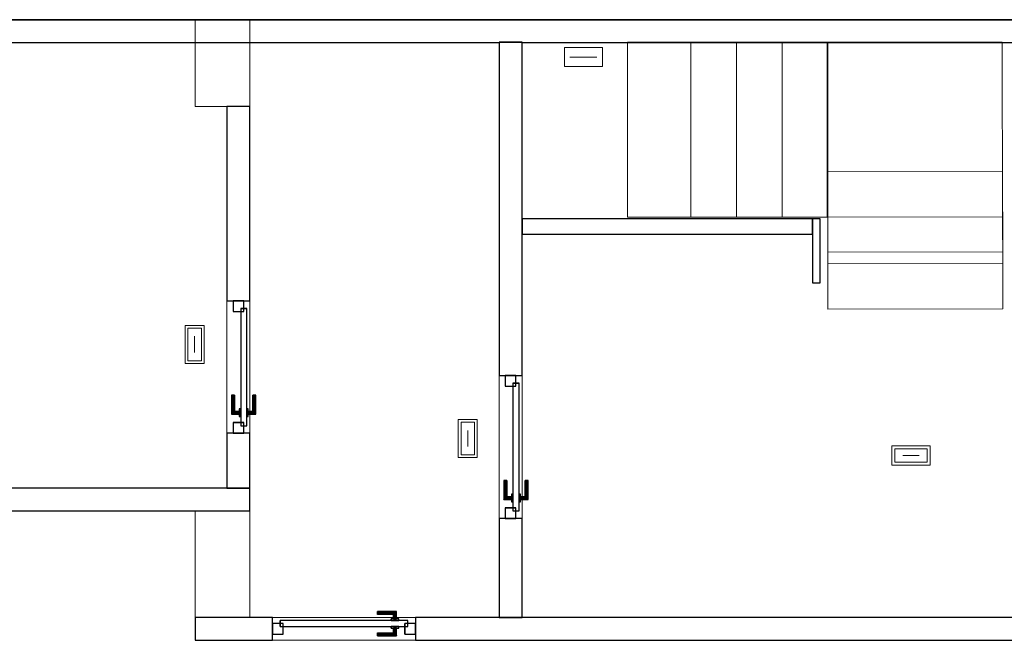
# Model space of a CAD drawing. Header units: metres. Extents: x 391.1 to 427.5, y 12.7 to 28.4.
# Tile 3 of 5: x 409.3 to 415.8, y 24.2 to 28.2. Entities that reach past the tile are written whole.
import ezdxf

# ---------------------------------------------------------------- set-up
doc = ezdxf.new("R2010")
doc.units = ezdxf.units.M
doc.layers.add('01_CARPINTERIA', color=5, linetype='Continuous', lineweight=25, true_color=0x0000ff)
doc.layers.add('01_SUELOS', color=7, linetype='Continuous', lineweight=25, true_color=0x007f00)
for name, color, linetype, lineweight in [('A-COLS-____-MCUT', 7, 'Continuous', 18), ('A-COLS-____-OTLN', 7, 'Continuous', 18), ('A-DETL-GENF-OTLN', 7, 'Continuous', 18), ('A-GENM-____-OTLN', 7, 'Continuous', 18), ('A-WALL-____-MCUT', 7, 'Continuous', 25), ('A-WALL-____-OTLN', 7, 'Continuous', 25), ('S-STRS-____-MCUT', 7, 'Continuous', 18), ('S-STRS-____-OTLN', 7, 'Continuous', 18)]:
    doc.layers.add(name, color=color, linetype=linetype, lineweight=lineweight)

# ---------------------------------------------------------------- blocks, each defined once
blk = doc.blocks.new('Family - LONDR55-XX_ZZ-ARQ-CAA-M3D-Londres55-151020-00_ENLLUMENAT_PS2')
at = {"layer": '01_CARPINTERIA', "color": 161, "true_color": 0xaaaaff}
for p, q in [((0.62, 0.1487), (0.62, 0.15)), ((0.62, 0.15), (0.62, 0.1487)), ((0.745, 0.15), (0.62, 0.15)), ((0.62, 0.145), (0.62, 0.1487)), ((0.62, 0.1487), (0.62, 0.145)), ((0.7437, 0.1487), (0.62, 0.1487)), ((0.7437, 0.1487), (0.62, 0.1487)), ((0.62, 0.14), (0.62, 0.145)), ((0.62, 0.145), (0.62, 0.14)), ((0.74, 0.145), (0.62, 0.145)), ((0.74, 0.145), (0.62, 0.145)), ((0.62, 0.135), (0.62, 0.14)), ((0.62, 0.14), (0.62, 0.135)), ((0.62, 0.14), (0.735, 0.14)), ((0.735, 0.14), (0.62, 0.14)), ((0.62, 0.135), (0.62, 0.1313)), ((0.62, 0.1313), (0.62, 0.135)), ((0.73, 0.135), (0.62, 0.135)), ((0.73, 0.135), (0.62, 0.135)), ((0.62, 0.1313), (0.62, 0.13)), ((0.62, 0.13), (0.62, 0.1313)), ((0.7263, 0.1313), (0.62, 0.1313)), ((0.7263, 0.1313), (0.62, 0.1313)), ((0.725, 0.13), (0.62, 0.13)), ((0.725, 0.13), (0.7263, 0.1313)), ((0.7263, 0.1313), (0.725, 0.13)), ((0.725, 0.1), (0.725, 0.13)), ((0.7263, 0.1313), (0.73, 0.135)), ((0.73, 0.135), (0.7263, 0.1313)), ((0.7263, 0.1), (0.7263, 0.1313)), ((0.7263, 0.1), (0.7263, 0.1313)), ((0.73, 0.135), (0.735, 0.14)), ((0.735, 0.14), (0.73, 0.135)), ((0.73, 0.1), (0.73, 0.135)), ((0.73, 0.1), (0.73, 0.135)), ((0.74, 0.145), (0.735, 0.14)), ((0.735, 0.14), (0.74, 0.145)), ((0.735, 0.14), (0.735, 0.1)), ((0.735, 0.1), (0.735, 0.14)), ((0.7437, 0.1487), (0.74, 0.145)), ((0.74, 0.145), (0.7437, 0.1487)), ((0.74, 0.1), (0.74, 0.145)), ((0.74, 0.1), (0.74, 0.145)), ((0.745, 0.15), (0.7437, 0.1487)), ((0.7437, 0.1487), (0.745, 0.15)), ((0.7437, 0.1), (0.7437, 0.1487)), ((0.7437, 0.1), (0.7437, 0.1487)), ((0.745, 0.1), (0.745, 0.15)), ((0.07, 0.07), (0, 0.07)), ((0, 0.07), (0, 0)), ((0.07, 0.07), (0, 0.07)), ((0, 0), (0, 0.07)), ((0.82, 0.09), (0.05, 0.09)), ((0.05, 0.09), (0.05, 0.05)), ((0.82, 0.09), (0.05, 0.09)), ((0.05, 0.05), (0.05, 0.09)), ((0.07, 0), (0.07, 0.07)), ((0.07, 0), (0.07, 0.07)), ((0.76, 0.1), (0.71, 0.1)), ((0.71, 0.1), (0.71, 0.09)), ((0.71, 0.09), (0.71, 0.1)), ((0.76, 0.1), (0.71, 0.1)), ((0.71, 0.09), (0.76, 0.09)), ((0.71, 0.09), (0.76, 0.09)), ((0.7263, 0.1), (0.725, 0.1)), ((0.725, 0.1), (0.7263, 0.1)), ((0.73, 0.1), (0.7263, 0.1)), ((0.7263, 0.1), (0.73, 0.1)), ((0.735, 0.1), (0.73, 0.1)), ((0.73, 0.1), (0.735, 0.1)), ((0.74, 0.1), (0.735, 0.1)), ((0.735, 0.1), (0.74, 0.1)), ((0.74, 0.1), (0.7437, 0.1)), ((0.7437, 0.1), (0.74, 0.1)), ((0.7437, 0.1), (0.745, 0.1)), ((0.745, 0.1), (0.7437, 0.1)), ((0.76, 0.09), (0.76, 0.1)), ((0.76, 0.09), (0.76, 0.1)), ((0.87, 0.07), (0.8, 0.07)), ((0.8, 0.07), (0.8, 0)), ((0.87, 0.07), (0.8, 0.07)), ((0.8, 0), (0.8, 0.07)), ((0.82, 0.05), (0.82, 0.09)), ((0.82, 0.05), (0.82, 0.09)), ((0.87, 0), (0.87, 0.07)), ((0.87, 0), (0.87, 0.07)), ((0, 0), (0.07, 0)), ((0, 0), (0.07, 0)), ((0.05, 0.05), (0.82, 0.05)), ((0.05, 0.05), (0.82, 0.05)), ((0.62, 0.0087), (0.62, 0.01)), ((0.62, 0.01), (0.62, 0.0087)), ((0.62, 0.01), (0.725, 0.01)), ((0.62, 0.005), (0.62, 0.0087)), ((0.62, 0.0087), (0.62, 0.005)), ((0.62, 0.0087), (0.7263, 0.0087)), ((0.62, 0.0087), (0.7263, 0.0087)), ((0.62, 0), (0.62, 0.005)), ((0.62, 0.005), (0.62, 0)), ((0.62, 0.005), (0.73, 0.005)), ((0.62, 0.005), (0.73, 0.005)), ((0.62, -0.005), (0.62, 0)), ((0.735, 0), (0.62, 0)), ((0.62, 0), (0.735, 0)), ((0.76, 0.05), (0.71, 0.05)), ((0.71, 0.05), (0.71, 0.04)), ((0.76, 0.05), (0.71, 0.05)), ((0.71, 0.04), (0.71, 0.05)), ((0.71, 0.04), (0.76, 0.04)), ((0.71, 0.04), (0.76, 0.04)), ((0.7263, 0.04), (0.725, 0.04)), ((0.725, 0.04), (0.7263, 0.04)), ((0.725, 0.01), (0.725, 0.04)), ((0.7263, 0.0087), (0.725, 0.01)), ((0.725, 0.01), (0.7263, 0.0087)), ((0.73, 0.04), (0.7263, 0.04)), ((0.7263, 0.04), (0.73, 0.04)), ((0.7263, 0.0087), (0.7263, 0.04)), ((0.7263, 0.0087), (0.7263, 0.04)), ((0.73, 0.005), (0.7263, 0.0087)), ((0.7263, 0.0087), (0.73, 0.005)), ((0.73, 0.04), (0.735, 0.04)), ((0.735, 0.04), (0.73, 0.04)), ((0.73, 0.005), (0.73, 0.04)), ((0.73, 0.005), (0.73, 0.04)), ((0.735, 0), (0.73, 0.005)), ((0.73, 0.005), (0.735, 0)), ((0.735, 0.04), (0.74, 0.04)), ((0.74, 0.04), (0.735, 0.04)), ((0.735, 0.04), (0.735, 0)), ((0.735, 0), (0.735, 0.04)), ((0.74, -0.005), (0.735, 0)), ((0.74, 0.04), (0.7437, 0.04)), ((0.7437, 0.04), (0.74, 0.04)), ((0.74, -0.005), (0.74, 0.04)), ((0.74, -0.005), (0.74, 0.04)), ((0.7437, 0.04), (0.745, 0.04)), ((0.745, 0.04), (0.7437, 0.04)), ((0.7437, -0.0087), (0.7437, 0.04)), ((0.7437, -0.0087), (0.7437, 0.04)), ((0.745, -0.01), (0.745, 0.04)), ((0.76, 0.04), (0.76, 0.05)), ((0.76, 0.04), (0.76, 0.05)), ((0.8, 0), (0.87, 0)), ((0.8, 0), (0.87, 0)), ((0.62, 0), (0.62, -0.005)), ((0.62, -0.005), (0.62, -0.0087)), ((0.62, -0.0087), (0.62, -0.005)), ((0.62, -0.005), (0.74, -0.005)), ((0.62, -0.005), (0.74, -0.005)), ((0.62, -0.0087), (0.62, -0.01)), ((0.62, -0.01), (0.62, -0.0087)), ((0.62, -0.0087), (0.7437, -0.0087)), ((0.62, -0.0087), (0.7437, -0.0087)), ((0.62, -0.01), (0.745, -0.01)), ((0.735, 0), (0.74, -0.005)), ((0.74, -0.005), (0.7437, -0.0087)), ((0.7437, -0.0087), (0.74, -0.005)), ((0.7437, -0.0087), (0.745, -0.01)), ((0.745, -0.01), (0.7437, -0.0087))]:
    blk.add_line(p, q, dxfattribs=at)
blk = doc.blocks.new('Family - Porta PS-2-151021-00_ENLLUMENAT_PS2')
blk.add_blockref('Family - LONDR55-XX_ZZ-ARQ-CAA-M3D-Londres55-151020-00_ENLLUMENAT_PS2', (0, 0))
blk = doc.blocks.new('Family - Evans PS-2-151030-00_ENLLUMENAT_PS2')
at = {"layer": 'A-WALL-____-OTLN', "color": 253, "lineweight": 18, "true_color": 0xaaaaaa}
blk.add_line((0, 0), (0.94, 0), dxfattribs=at)
blk = doc.blocks.new('Family - Vano puerta-151032-00_ENLLUMENAT_PS2')
at = {"layer": 'A-GENM-____-OTLN', "color": 253, "true_color": 0xaaaaaa}
for p, q in [((412.6164, 25.8907), (412.4664, 25.8907)), ((412.4664, 25.8907), (412.4664, 24.9507)), ((412.4664, 24.9507), (412.4664, 25.8907)), ((412.4664, 25.8907), (412.6164, 25.8907)), ((412.6164, 24.9507), (412.6164, 25.8907)), ((412.6164, 25.8907), (412.6164, 24.9507)), ((412.4664, 24.9507), (412.6164, 24.9507)), ((412.4664, 24.9507), (412.6164, 24.9507))]:
    blk.add_line(p, q, dxfattribs=at)
blk = doc.blocks.new('Family - LONDR55-XX_ZZ-ARQ-CAA-M3D-Londres55-151034-00_ENLLUMENAT_PS2')
at = {"layer": '01_SUELOS', "color": 9, "true_color": 0xaad4aa}
for p, q in [((36.3274, 15.3876), (5.5167, 15.3876)), ((5.5167, 15.3876), (36.3274, 15.3876))]:
    blk.add_line(p, q, dxfattribs=at)
blk = doc.blocks.new('Family - Evans PS-2-151036-00_ENLLUMENAT_PS2')
at = {"layer": 'A-WALL-____-MCUT', "color": 253, "true_color": 0xaaaaaa}
for p, q in [((10.05, 0.15), (0, 0.15)), ((0, 0.15), (0, 0)), ((10.05, 0), (10.05, 0.15)), ((0, 0), (10.05, 0))]:
    blk.add_line(p, q, dxfattribs=at)
at = {"layer": 'A-WALL-____-OTLN', "color": 253, "true_color": 0xaaaaaa}
for p, q in [((10.05, 0.15), (0, 0.15)), ((0, 0.15), (0, 0)), ((10.05, 0), (10.05, 0.15)), ((0, 0), (10.05, 0))]:
    blk.add_line(p, q, dxfattribs=at)
at = {"layer": 'A-WALL-____-OTLN', "color": 253, "lineweight": 18, "true_color": 0xaaaaaa}
blk.add_line((0, 0), (10.05, 0), dxfattribs=at)
blk = doc.blocks.new('Family - Evans PS-2-151041-00_ENLLUMENAT_PS2')
at = {"layer": 'A-WALL-____-MCUT', "color": 253, "true_color": 0xaaaaaa}
for p, q in [((0.6509, 0.15), (0, 0.15)), ((0, 0.15), (0, 0)), ((0.6509, 0), (0.6509, 0.15)), ((0, 0), (0.6509, 0))]:
    blk.add_line(p, q, dxfattribs=at)
at = {"layer": 'A-WALL-____-OTLN', "color": 253, "true_color": 0xaaaaaa}
for p, q in [((0.6509, 0.15), (0, 0.15)), ((0, 0.15), (0, 0)), ((0.6509, 0), (0.6509, 0.15)), ((0, 0), (0.6509, 0))]:
    blk.add_line(p, q, dxfattribs=at)
at = {"layer": 'A-WALL-____-OTLN', "color": 253, "lineweight": 18, "true_color": 0xaaaaaa}
blk.add_line((0, 0), (0.6509, 0), dxfattribs=at)
blk = doc.blocks.new('Family - Evans PS-2-151053-00_ENLLUMENAT_PS2')
at = {"layer": 'A-WALL-____-MCUT', "color": 253, "true_color": 0xaaaaaa}
for p, q in [((1.2776, 0.15), (0, 0.15)), ((0, 0.15), (0, 0)), ((1.2776, 0), (1.2776, 0.15)), ((0, 0), (1.2776, 0))]:
    blk.add_line(p, q, dxfattribs=at)
at = {"layer": 'A-WALL-____-OTLN', "color": 253, "true_color": 0xaaaaaa}
for p, q in [((1.2776, 0.15), (0, 0.15)), ((0, 0.15), (0, 0)), ((1.2776, 0), (1.2776, 0.15)), ((0, 0), (1.2776, 0))]:
    blk.add_line(p, q, dxfattribs=at)
at = {"layer": 'A-WALL-____-OTLN', "color": 253, "lineweight": 18, "true_color": 0xaaaaaa}
blk.add_line((0, 0), (1.2776, 0), dxfattribs=at)
blk = doc.blocks.new('Family - Evans PS-2-151068-00_ENLLUMENAT_PS2')
at = {"layer": 'A-WALL-____-MCUT', "color": 253, "true_color": 0xaaaaaa}
for p, q in [((2.1894, 0.15), (0, 0.15)), ((0, 0.15), (0, 0)), ((2.1894, 0), (2.1894, 0.15)), ((0, 0), (2.1894, 0))]:
    blk.add_line(p, q, dxfattribs=at)
at = {"layer": 'A-WALL-____-OTLN', "color": 253, "true_color": 0xaaaaaa}
for p, q in [((2.1894, 0.15), (0, 0.15)), ((0, 0.15), (0, 0)), ((2.1894, 0), (2.1894, 0.15)), ((0, 0), (2.1894, 0))]:
    blk.add_line(p, q, dxfattribs=at)
at = {"layer": 'A-WALL-____-OTLN', "color": 253, "lineweight": 18, "true_color": 0xaaaaaa}
blk.add_line((0, 0), (2.1894, 0), dxfattribs=at)
blk = doc.blocks.new('Family - Evans PS-2-151070-00_ENLLUMENAT_PS2')
at = {"layer": 'A-WALL-____-OTLN', "color": 253, "lineweight": 18, "true_color": 0xaaaaaa}
blk.add_line((0, 0), (0.87, 0), dxfattribs=at)
blk = doc.blocks.new('Family - Vano puerta-151072-00_ENLLUMENAT_PS2')
at = {"layer": 'A-GENM-____-OTLN', "color": 253, "true_color": 0xaaaaaa}
for p, q in [((410.8264, 26.3807), (410.6764, 26.3807)), ((410.6764, 26.3807), (410.6764, 25.5107)), ((410.6764, 25.5107), (410.6764, 26.3807)), ((410.6764, 26.3807), (410.8264, 26.3807)), ((410.8264, 25.5107), (410.8264, 26.3807)), ((410.8264, 26.3807), (410.8264, 25.5107)), ((410.6764, 25.5107), (410.8264, 25.5107)), ((410.6764, 25.5107), (410.8264, 25.5107))]:
    blk.add_line(p, q, dxfattribs=at)
blk = doc.blocks.new('Family - Evans PS-2-151091-00_ENLLUMENAT_PS2')
at = {"layer": 'A-WALL-____-MCUT', "color": 253, "true_color": 0xaaaaaa}
for p, q in [((0, 0.15), (0, 0)), ((8.79, 0.15), (0, 0.15)), ((8.79, 0), (8.79, 0.15)), ((0, 0), (8.09, 0)), ((8.09, 0), (8.09, 0.0009)), ((8.09, 0.0009), (8.24, 0.0009)), ((8.24, 0.0009), (8.24, 0)), ((8.24, 0), (8.79, 0))]:
    blk.add_line(p, q, dxfattribs=at)
at = {"layer": 'A-WALL-____-OTLN', "color": 253, "true_color": 0xaaaaaa}
for p, q in [((0, 0.15), (0, 0)), ((8.79, 0.15), (0, 0.15)), ((8.79, 0), (8.79, 0.15)), ((0, 0), (8.09, 0)), ((8.09, 0.0009), (8.24, 0.0009)), ((8.09, 0), (8.09, 0.0009)), ((8.24, 0.0009), (8.24, 0)), ((8.24, 0), (8.79, 0))]:
    blk.add_line(p, q, dxfattribs=at)
at = {"layer": 'A-WALL-____-OTLN', "color": 253, "lineweight": 18, "true_color": 0xaaaaaa}
blk.add_line((0, 0), (8.79, 0), dxfattribs=at)
blk = doc.blocks.new('Family - Evans PS-2-151111-00_ENLLUMENAT_PS2')
at = {"layer": 'A-WALL-____-OTLN', "color": 253, "lineweight": 18, "true_color": 0xaaaaaa}
blk.add_line((0, 0), (0.94, 0), dxfattribs=at)
blk = doc.blocks.new('Family - Vano puerta-151113-00_ENLLUMENAT_PS2')
at = {"layer": 'A-GENM-____-OTLN', "color": 253, "true_color": 0xaaaaaa}
for p, q in [((411.9164, 24.3007), (410.9764, 24.3007)), ((410.9764, 24.3007), (410.9764, 24.1507)), ((410.9764, 24.3007), (411.9164, 24.3007)), ((410.9764, 24.1507), (410.9764, 24.3007)), ((411.9164, 24.1507), (411.9164, 24.3007)), ((411.9164, 24.1507), (411.9164, 24.3007)), ((410.9764, 24.1507), (411.9164, 24.1507)), ((411.9164, 24.1507), (410.9764, 24.1507))]:
    blk.add_line(p, q, dxfattribs=at)
blk = doc.blocks.new('Family - LONDR55-XX_ZZ-ARQ-CAA-M3D-Londres55-151130-00_ENLLUMENAT_PS2')
at = {"layer": '01_CARPINTERIA', "color": 161, "true_color": 0xaaaaff}
for p, q in [((0.69, 0.1487), (0.69, 0.15)), ((0.69, 0.15), (0.69, 0.1487)), ((0.815, 0.15), (0.69, 0.15)), ((0.69, 0.145), (0.69, 0.1487)), ((0.69, 0.1487), (0.69, 0.145)), ((0.8137, 0.1487), (0.69, 0.1487)), ((0.8137, 0.1487), (0.69, 0.1487)), ((0.69, 0.14), (0.69, 0.145)), ((0.69, 0.145), (0.69, 0.14)), ((0.81, 0.145), (0.69, 0.145)), ((0.81, 0.145), (0.69, 0.145)), ((0.69, 0.135), (0.69, 0.14)), ((0.69, 0.14), (0.69, 0.135)), ((0.69, 0.14), (0.805, 0.14)), ((0.805, 0.14), (0.69, 0.14)), ((0.69, 0.135), (0.69, 0.1313)), ((0.69, 0.1313), (0.69, 0.135)), ((0.8, 0.135), (0.69, 0.135)), ((0.8, 0.135), (0.69, 0.135)), ((0.69, 0.1313), (0.69, 0.13)), ((0.69, 0.13), (0.69, 0.1313)), ((0.7963, 0.1313), (0.69, 0.1313)), ((0.7963, 0.1313), (0.69, 0.1313)), ((0.795, 0.13), (0.69, 0.13)), ((0.795, 0.13), (0.7963, 0.1313)), ((0.7963, 0.1313), (0.795, 0.13)), ((0.795, 0.1), (0.795, 0.13)), ((0.7963, 0.1313), (0.8, 0.135)), ((0.8, 0.135), (0.7963, 0.1313)), ((0.7963, 0.1), (0.7963, 0.1313)), ((0.7963, 0.1), (0.7963, 0.1313)), ((0.8, 0.135), (0.805, 0.14)), ((0.805, 0.14), (0.8, 0.135)), ((0.8, 0.1), (0.8, 0.135)), ((0.8, 0.1), (0.8, 0.135)), ((0.81, 0.145), (0.805, 0.14)), ((0.805, 0.14), (0.81, 0.145)), ((0.805, 0.14), (0.805, 0.1)), ((0.805, 0.1), (0.805, 0.14)), ((0.8137, 0.1487), (0.81, 0.145)), ((0.81, 0.145), (0.8137, 0.1487)), ((0.81, 0.1), (0.81, 0.145)), ((0.81, 0.1), (0.81, 0.145)), ((0.815, 0.15), (0.8137, 0.1487)), ((0.8137, 0.1487), (0.815, 0.15)), ((0.8137, 0.1), (0.8137, 0.1487)), ((0.8137, 0.1), (0.8137, 0.1487)), ((0.815, 0.1), (0.815, 0.15)), ((0.07, 0.07), (0, 0.07)), ((0, 0.07), (0, 0)), ((0.07, 0.07), (0, 0.07)), ((0, 0), (0, 0.07)), ((0.89, 0.09), (0.05, 0.09)), ((0.05, 0.09), (0.05, 0.05)), ((0.89, 0.09), (0.05, 0.09)), ((0.05, 0.05), (0.05, 0.09)), ((0.07, 0), (0.07, 0.07)), ((0.07, 0), (0.07, 0.07)), ((0.83, 0.1), (0.78, 0.1)), ((0.78, 0.1), (0.78, 0.09)), ((0.78, 0.09), (0.78, 0.1)), ((0.83, 0.1), (0.78, 0.1)), ((0.78, 0.09), (0.83, 0.09)), ((0.78, 0.09), (0.83, 0.09)), ((0.7963, 0.1), (0.795, 0.1)), ((0.795, 0.1), (0.7963, 0.1)), ((0.8, 0.1), (0.7963, 0.1)), ((0.7963, 0.1), (0.8, 0.1)), ((0.805, 0.1), (0.8, 0.1)), ((0.8, 0.1), (0.805, 0.1)), ((0.81, 0.1), (0.805, 0.1)), ((0.805, 0.1), (0.81, 0.1)), ((0.81, 0.1), (0.8137, 0.1)), ((0.8137, 0.1), (0.81, 0.1)), ((0.8137, 0.1), (0.815, 0.1)), ((0.815, 0.1), (0.8137, 0.1)), ((0.83, 0.09), (0.83, 0.1)), ((0.83, 0.09), (0.83, 0.1)), ((0.94, 0.07), (0.87, 0.07)), ((0.87, 0.07), (0.87, 0)), ((0.94, 0.07), (0.87, 0.07)), ((0.87, 0), (0.87, 0.07)), ((0.89, 0.05), (0.89, 0.09)), ((0.89, 0.05), (0.89, 0.09)), ((0.94, 0), (0.94, 0.07)), ((0.94, 0), (0.94, 0.07)), ((0, 0), (0.07, 0)), ((0, 0), (0.07, 0)), ((0.05, 0.05), (0.89, 0.05)), ((0.05, 0.05), (0.89, 0.05)), ((0.69, 0.0087), (0.69, 0.01)), ((0.69, 0.01), (0.69, 0.0087)), ((0.69, 0.01), (0.795, 0.01)), ((0.69, 0.005), (0.69, 0.0087)), ((0.69, 0.0087), (0.69, 0.005)), ((0.69, 0.0087), (0.7963, 0.0087)), ((0.69, 0.0087), (0.7963, 0.0087)), ((0.69, 0), (0.69, 0.005)), ((0.69, 0.005), (0.69, 0)), ((0.69, 0.005), (0.8, 0.005)), ((0.69, 0.005), (0.8, 0.005)), ((0.69, -0.005), (0.69, 0)), ((0.69, 0), (0.69, -0.005)), ((0.805, 0), (0.69, 0)), ((0.69, 0), (0.805, 0)), ((0.83, 0.05), (0.78, 0.05)), ((0.78, 0.05), (0.78, 0.04)), ((0.83, 0.05), (0.78, 0.05)), ((0.78, 0.04), (0.78, 0.05)), ((0.78, 0.04), (0.83, 0.04)), ((0.78, 0.04), (0.83, 0.04)), ((0.7963, 0.04), (0.795, 0.04)), ((0.795, 0.04), (0.7963, 0.04)), ((0.795, 0.01), (0.795, 0.04)), ((0.7963, 0.0087), (0.795, 0.01)), ((0.795, 0.01), (0.7963, 0.0087)), ((0.8, 0.04), (0.7963, 0.04)), ((0.7963, 0.04), (0.8, 0.04)), ((0.7963, 0.0087), (0.7963, 0.04)), ((0.7963, 0.0087), (0.7963, 0.04)), ((0.8, 0.005), (0.7963, 0.0087)), ((0.7963, 0.0087), (0.8, 0.005)), ((0.8, 0.04), (0.805, 0.04)), ((0.805, 0.04), (0.8, 0.04)), ((0.8, 0.005), (0.8, 0.04)), ((0.8, 0.005), (0.8, 0.04)), ((0.805, 0), (0.8, 0.005)), ((0.8, 0.005), (0.805, 0)), ((0.805, 0.04), (0.81, 0.04)), ((0.81, 0.04), (0.805, 0.04)), ((0.805, 0.04), (0.805, 0)), ((0.805, 0), (0.805, 0.04)), ((0.805, 0), (0.81, -0.005)), ((0.81, -0.005), (0.805, 0)), ((0.81, 0.04), (0.8137, 0.04)), ((0.8137, 0.04), (0.81, 0.04)), ((0.81, -0.005), (0.81, 0.04)), ((0.81, -0.005), (0.81, 0.04)), ((0.8137, 0.04), (0.815, 0.04)), ((0.815, 0.04), (0.8137, 0.04)), ((0.8137, -0.0087), (0.8137, 0.04)), ((0.8137, -0.0087), (0.8137, 0.04)), ((0.815, -0.01), (0.815, 0.04)), ((0.83, 0.04), (0.83, 0.05)), ((0.83, 0.04), (0.83, 0.05)), ((0.87, 0), (0.94, 0)), ((0.87, 0), (0.94, 0)), ((0.69, -0.005), (0.69, -0.0087)), ((0.69, -0.0087), (0.69, -0.005)), ((0.69, -0.005), (0.81, -0.005)), ((0.69, -0.005), (0.81, -0.005)), ((0.69, -0.0087), (0.69, -0.01)), ((0.69, -0.01), (0.69, -0.0087)), ((0.69, -0.0087), (0.8137, -0.0087)), ((0.69, -0.0087), (0.8137, -0.0087)), ((0.69, -0.01), (0.815, -0.01)), ((0.81, -0.005), (0.8137, -0.0087)), ((0.8137, -0.0087), (0.81, -0.005)), ((0.8137, -0.0087), (0.815, -0.01)), ((0.815, -0.01), (0.8137, -0.0087))]:
    blk.add_line(p, q, dxfattribs=at)
blk = doc.blocks.new('Family - Porta PS-2-151131-00_ENLLUMENAT_PS2')
blk.add_blockref('Family - LONDR55-XX_ZZ-ARQ-CAA-M3D-Londres55-151130-00_ENLLUMENAT_PS2', (0, 0))
blk = doc.blocks.new('Family - LONDR55-XX_ZZ-ARQ-CAA-M3D-Londres55-151137-00_ENLLUMENAT_PS2')
at = {"layer": '01_CARPINTERIA', "color": 161, "true_color": 0xaaaaff}
for p, q in [((0.69, 0.1487), (0.69, 0.15)), ((0.69, 0.15), (0.69, 0.1487)), ((0.815, 0.15), (0.69, 0.15)), ((0.69, 0.145), (0.69, 0.1487)), ((0.69, 0.1487), (0.69, 0.145)), ((0.8137, 0.1487), (0.69, 0.1487)), ((0.8137, 0.1487), (0.69, 0.1487)), ((0.69, 0.14), (0.69, 0.145)), ((0.69, 0.145), (0.69, 0.14)), ((0.81, 0.145), (0.69, 0.145)), ((0.81, 0.145), (0.69, 0.145)), ((0.69, 0.135), (0.69, 0.14)), ((0.69, 0.14), (0.69, 0.135)), ((0.69, 0.14), (0.805, 0.14)), ((0.805, 0.14), (0.69, 0.14)), ((0.69, 0.135), (0.69, 0.1313)), ((0.69, 0.1313), (0.69, 0.135)), ((0.8, 0.135), (0.69, 0.135)), ((0.8, 0.135), (0.69, 0.135)), ((0.69, 0.1313), (0.69, 0.13)), ((0.69, 0.13), (0.69, 0.1313)), ((0.7963, 0.1313), (0.69, 0.1313)), ((0.7963, 0.1313), (0.69, 0.1313)), ((0.795, 0.13), (0.69, 0.13)), ((0.795, 0.13), (0.7963, 0.1313)), ((0.7963, 0.1313), (0.795, 0.13)), ((0.795, 0.1), (0.795, 0.13)), ((0.7963, 0.1313), (0.8, 0.135)), ((0.8, 0.135), (0.7963, 0.1313)), ((0.7963, 0.1), (0.7963, 0.1313)), ((0.7963, 0.1), (0.7963, 0.1313)), ((0.8, 0.135), (0.805, 0.14)), ((0.805, 0.14), (0.8, 0.135)), ((0.8, 0.1), (0.8, 0.135)), ((0.8, 0.1), (0.8, 0.135)), ((0.81, 0.145), (0.805, 0.14)), ((0.805, 0.14), (0.81, 0.145)), ((0.805, 0.14), (0.805, 0.1)), ((0.805, 0.1), (0.805, 0.14)), ((0.8137, 0.1487), (0.81, 0.145)), ((0.81, 0.145), (0.8137, 0.1487)), ((0.81, 0.1), (0.81, 0.145)), ((0.81, 0.1), (0.81, 0.145)), ((0.815, 0.15), (0.8137, 0.1487)), ((0.8137, 0.1487), (0.815, 0.15)), ((0.8137, 0.1), (0.8137, 0.1487)), ((0.8137, 0.1), (0.8137, 0.1487)), ((0.815, 0.1), (0.815, 0.15)), ((0.07, 0.07), (0, 0.07)), ((0, 0.07), (0, 0)), ((0.07, 0.07), (0, 0.07)), ((0, 0), (0, 0.07)), ((0.89, 0.09), (0.05, 0.09)), ((0.05, 0.09), (0.05, 0.05)), ((0.89, 0.09), (0.05, 0.09)), ((0.05, 0.05), (0.05, 0.09)), ((0.07, 0), (0.07, 0.07)), ((0.07, 0), (0.07, 0.07)), ((0.83, 0.1), (0.78, 0.1)), ((0.78, 0.1), (0.78, 0.09)), ((0.78, 0.09), (0.78, 0.1)), ((0.83, 0.1), (0.78, 0.1)), ((0.78, 0.09), (0.83, 0.09)), ((0.78, 0.09), (0.83, 0.09)), ((0.7963, 0.1), (0.795, 0.1)), ((0.795, 0.1), (0.7963, 0.1)), ((0.8, 0.1), (0.7963, 0.1)), ((0.7963, 0.1), (0.8, 0.1)), ((0.805, 0.1), (0.8, 0.1)), ((0.8, 0.1), (0.805, 0.1)), ((0.81, 0.1), (0.805, 0.1)), ((0.805, 0.1), (0.81, 0.1)), ((0.81, 0.1), (0.8137, 0.1)), ((0.8137, 0.1), (0.81, 0.1)), ((0.8137, 0.1), (0.815, 0.1)), ((0.815, 0.1), (0.8137, 0.1)), ((0.83, 0.09), (0.83, 0.1)), ((0.83, 0.09), (0.83, 0.1)), ((0.94, 0.07), (0.87, 0.07)), ((0.87, 0.07), (0.87, 0)), ((0.94, 0.07), (0.87, 0.07)), ((0.87, 0), (0.87, 0.07)), ((0.89, 0.05), (0.89, 0.09)), ((0.89, 0.05), (0.89, 0.09)), ((0.94, 0), (0.94, 0.07)), ((0.94, 0), (0.94, 0.07)), ((0, 0), (0.07, 0)), ((0, 0), (0.07, 0)), ((0.05, 0.05), (0.89, 0.05)), ((0.05, 0.05), (0.89, 0.05)), ((0.69, 0.0087), (0.69, 0.01)), ((0.69, 0.01), (0.69, 0.0087)), ((0.69, 0.01), (0.795, 0.01)), ((0.69, 0.005), (0.69, 0.0087)), ((0.69, 0.0087), (0.69, 0.005)), ((0.69, 0.0087), (0.7963, 0.0087)), ((0.69, 0.0087), (0.7963, 0.0087)), ((0.69, 0), (0.69, 0.005)), ((0.69, 0.005), (0.69, 0)), ((0.69, 0.005), (0.8, 0.005)), ((0.69, 0.005), (0.8, 0.005)), ((0.69, -0.005), (0.69, 0)), ((0.805, 0), (0.69, 0)), ((0.69, 0), (0.805, 0)), ((0.83, 0.05), (0.78, 0.05)), ((0.78, 0.05), (0.78, 0.04)), ((0.83, 0.05), (0.78, 0.05)), ((0.78, 0.04), (0.78, 0.05)), ((0.78, 0.04), (0.83, 0.04)), ((0.78, 0.04), (0.83, 0.04)), ((0.7963, 0.04), (0.795, 0.04)), ((0.795, 0.04), (0.7963, 0.04)), ((0.795, 0.01), (0.795, 0.04)), ((0.7963, 0.0087), (0.795, 0.01)), ((0.795, 0.01), (0.7963, 0.0087)), ((0.8, 0.04), (0.7963, 0.04)), ((0.7963, 0.04), (0.8, 0.04)), ((0.7963, 0.0087), (0.7963, 0.04)), ((0.7963, 0.0087), (0.7963, 0.04)), ((0.8, 0.005), (0.7963, 0.0087)), ((0.7963, 0.0087), (0.8, 0.005)), ((0.8, 0.04), (0.805, 0.04)), ((0.805, 0.04), (0.8, 0.04)), ((0.8, 0.005), (0.8, 0.04)), ((0.8, 0.005), (0.8, 0.04)), ((0.805, 0), (0.8, 0.005)), ((0.8, 0.005), (0.805, 0)), ((0.805, 0.04), (0.81, 0.04)), ((0.81, 0.04), (0.805, 0.04)), ((0.805, 0.04), (0.805, 0)), ((0.805, 0), (0.805, 0.04)), ((0.81, 0.04), (0.8137, 0.04)), ((0.8137, 0.04), (0.81, 0.04)), ((0.81, -0.005), (0.81, 0.04)), ((0.81, -0.005), (0.81, 0.04)), ((0.8137, 0.04), (0.815, 0.04)), ((0.815, 0.04), (0.8137, 0.04)), ((0.8137, -0.0087), (0.8137, 0.04)), ((0.8137, -0.0087), (0.8137, 0.04)), ((0.815, -0.01), (0.815, 0.04)), ((0.83, 0.04), (0.83, 0.05)), ((0.83, 0.04), (0.83, 0.05)), ((0.87, 0), (0.94, 0)), ((0.87, 0), (0.94, 0)), ((0.69, 0), (0.69, -0.005)), ((0.69, -0.005), (0.69, -0.0087)), ((0.69, -0.0087), (0.69, -0.005)), ((0.69, -0.005), (0.81, -0.005)), ((0.69, -0.005), (0.81, -0.005)), ((0.69, -0.0087), (0.69, -0.01)), ((0.69, -0.01), (0.69, -0.0087)), ((0.69, -0.0087), (0.8137, -0.0087)), ((0.69, -0.0087), (0.8137, -0.0087)), ((0.69, -0.01), (0.815, -0.01)), ((0.805, 0), (0.81, -0.005)), ((0.81, -0.005), (0.805, 0)), ((0.81, -0.005), (0.8137, -0.0087)), ((0.8137, -0.0087), (0.81, -0.005)), ((0.8137, -0.0087), (0.815, -0.01)), ((0.815, -0.01), (0.8137, -0.0087))]:
    blk.add_line(p, q, dxfattribs=at)
blk = doc.blocks.new('Family - Porta PS-2-151138-00_ENLLUMENAT_PS2')
blk.add_blockref('Family - LONDR55-XX_ZZ-ARQ-CAA-M3D-Londres55-151137-00_ENLLUMENAT_PS2', (0, 0))
blk = doc.blocks.new('Family - Evans PS-2-151142-00_ENLLUMENAT_PS2')
at = {"layer": 'A-WALL-____-MCUT', "color": 253, "true_color": 0xaaaaaa}
for p, q in [((0.4205, 0.05), (0, 0.05)), ((0, 0.05), (0, 0)), ((0, 0), (0.4205, 0)), ((0.4205, 0), (0.4205, 0.05))]:
    blk.add_line(p, q, dxfattribs=at)
at = {"layer": 'A-WALL-____-OTLN', "color": 253, "true_color": 0xaaaaaa}
for p, q in [((0.4205, 0.05), (0, 0.05)), ((0, 0.05), (0, 0)), ((0, 0), (0.4205, 0)), ((0.4205, 0), (0.4205, 0.05))]:
    blk.add_line(p, q, dxfattribs=at)
at = {"layer": 'A-WALL-____-OTLN', "color": 253, "lineweight": 18, "true_color": 0xaaaaaa}
blk.add_line((0, 0), (0.4205, 0), dxfattribs=at)
blk = doc.blocks.new('Family - Pilar PS-2-151167-00_ENLLUMENAT_PS2')
at = {"layer": 'A-COLS-____-MCUT', "color": 253, "true_color": 0xaaaaaa}
for p, q in [((0.36, 0.7), (0, 0.7)), ((0, 0.7), (0, 0)), ((0.36, 0), (0.36, 0.7)), ((0, 0), (0.36, 0))]:
    blk.add_line(p, q, dxfattribs=at)
at = {"layer": 'A-COLS-____-OTLN', "color": 253, "true_color": 0xaaaaaa}
for p, q in [((0.36, 0.7), (0, 0.7)), ((0, 0.7), (0, 0)), ((0.36, 0), (0.36, 0.7)), ((0, 0), (0.36, 0))]:
    blk.add_line(p, q, dxfattribs=at)
blk = doc.blocks.new('Family - Escala PS-2-151171-00_ENLLUMENAT_PS2')
at = {"layer": 'S-STRS-____-MCUT', "color": 253, "true_color": 0xaaaaaa}
for p, q in [((2.8858, 2.35), (2.4699, 2.35)), ((2.4699, 2.35), (2.4699, 1.2)), ((2.8858, 1.2), (2.8858, 2.35)), ((2.4699, 1.2), (2.8858, 1.2))]:
    blk.add_line(p, q, dxfattribs=at)
at = {"layer": 'S-STRS-____-OTLN', "color": 253, "true_color": 0xaaaaaa}
for p, q in [((3.7815, 2.35), (2.4699, 2.35)), ((3.1858, 2.35), (2.8858, 2.35)), ((2.8858, 2.35), (3.1858, 2.35)), ((2.8858, 2.35), (2.8858, 1.2)), ((2.8858, 1.2), (2.8858, 2.35)), ((2.8858, 2.35), (3.1858, 2.35)), ((2.8858, 1.2), (2.8858, 2.35)), ((3.1858, 1.2), (3.1858, 2.35)), ((3.1858, 2.35), (3.1858, 1.2)), ((3.1858, 2.35), (3.4858, 2.35)), ((3.1858, 1.2), (3.1858, 2.35)), ((3.1858, 1.2), (3.1858, 2.35)), ((3.4858, 2.35), (3.1858, 2.35)), ((3.1858, 2.35), (3.4858, 2.35)), ((3.1858, 2.35), (3.1858, 1.2)), ((3.1858, 1.2), (3.1858, 2.35)), ((3.4858, 2.35), (3.7858, 2.35)), ((3.4858, 1.2), (3.4858, 2.35)), ((3.4858, 1.2), (3.4858, 2.35)), ((3.7858, 2.35), (3.4858, 2.35)), ((3.4858, 2.35), (3.7858, 2.35)), ((3.4858, 2.35), (3.4858, 1.2)), ((3.4858, 1.2), (3.4858, 2.35)), ((3.4858, 1.2), (3.4858, 2.35)), ((3.4858, 2.35), (3.4858, 1.2)), ((3.7858, 2.35), (3.7815, 2.35)), ((3.7815, 1.2), (3.7815, 2.35)), ((4.9335, 2.35), (3.7858, 2.35)), ((3.7858, 2.35), (4.9335, 2.35)), ((3.7858, 2.35), (3.7858, 1.2)), ((3.7858, 1.2), (3.7858, 2.35)), ((3.7858, 2.35), (3.7858, 1.2)), ((3.7858, 1.2), (3.7858, 2.35)), ((3.7858, 1.2), (3.7858, 2.35)), ((3.7858, 2.35), (3.7858, 1.2)), ((4.9335, 2.35), (3.7858, 2.35)), ((3.7858, 2.35), (4.9335, 2.35)), ((3.7858, 2.35), (3.7858, 1.2)), ((3.7858, 1.2), (3.7858, 2.35)), ((4.9358, 1.2023), (4.9335, 2.35)), ((4.9335, 2.35), (4.9358, 1.2023)), ((4.9358, 1.2023), (4.9335, 2.35)), ((4.9335, 2.35), (4.9358, 1.2023)), ((3.7852, 1.5013), (4.9352, 1.5036)), ((3.7858, 1.2), (3.7852, 1.5013)), ((3.7852, 1.5013), (3.7863, 0.9699)), ((4.9363, 0.9722), (4.9352, 1.5036)), ((4.9352, 1.5036), (4.9358, 1.2023)), ((2.4699, 1.2), (3.7815, 1.2)), ((2.8858, 1.2), (3.1858, 1.2)), ((3.1858, 1.2), (2.8858, 1.2)), ((3.1858, 1.2), (2.8858, 1.2)), ((3.4858, 1.2), (3.1858, 1.2)), ((3.1858, 1.2), (3.4858, 1.2)), ((3.4858, 1.2), (3.1858, 1.2)), ((3.7858, 1.2), (3.4858, 1.2)), ((3.4858, 1.2), (3.7858, 1.2)), ((3.7858, 1.2), (3.4858, 1.2)), ((3.7815, 1.2), (3.7858, 1.2)), ((3.7858, 1.2), (4.9358, 1.2023)), ((4.9358, 1.2023), (3.7858, 1.2)), ((3.7858, 1.2), (4.9358, 1.2023)), ((4.9358, 1.2023), (3.7858, 1.2)), ((4.9358, 1.2023), (3.7858, 1.2)), ((3.7858, 1.2), (4.9358, 1.2023)), ((4.9358, 1.2023), (3.7858, 1.2)), ((3.7858, 1.2), (4.9358, 1.2023)), ((3.7858, 1.2), (3.7864, 0.897)), ((3.7864, 0.897), (3.7858, 1.2)), ((3.7858, 1.2), (3.7864, 0.897)), ((4.9364, 0.8993), (4.9358, 1.2023)), ((4.9358, 1.2023), (4.9364, 0.8993)), ((4.9364, 0.8993), (4.9358, 1.2023)), ((4.9363, 0.9722), (3.7863, 0.9699)), ((4.937, 0.5993), (4.9363, 0.9722)), ((3.7863, 0.9699), (3.787, 0.597)), ((3.7864, 0.897), (4.9364, 0.8993)), ((4.9364, 0.8993), (3.7864, 0.897)), ((4.9364, 0.8993), (3.7864, 0.897)), ((3.7864, 0.897), (4.9364, 0.8993)), ((3.7864, 0.897), (4.9364, 0.8993)), ((3.7864, 0.897), (4.9364, 0.8993)), ((3.7864, 0.897), (3.787, 0.597)), ((3.787, 0.597), (3.7864, 0.897)), ((3.787, 0.597), (3.7864, 0.897)), ((4.937, 0.5993), (4.9364, 0.8993)), ((4.9364, 0.8993), (4.937, 0.5993)), ((4.9364, 0.8993), (4.937, 0.5993)), ((3.787, 0.597), (4.937, 0.5993)), ((4.937, 0.5993), (3.787, 0.597)), ((3.787, 0.597), (4.937, 0.5993)), ((3.787, 0.597), (4.937, 0.5993))]:
    blk.add_line(p, q, dxfattribs=at)
blk = doc.blocks.new('Family - Evans PS-2-151179-00_ENLLUMENAT_PS2')
at = {"layer": 'A-WALL-____-MCUT', "color": 253, "true_color": 0xaaaaaa}
for p, q in [((1.9092, 0.1), (0, 0.1)), ((0, 0.1), (0, 0)), ((1.9092, 0), (1.9092, 0.1)), ((0, 0), (1.9092, 0))]:
    blk.add_line(p, q, dxfattribs=at)
at = {"layer": 'A-WALL-____-OTLN', "color": 253, "true_color": 0xaaaaaa}
for p, q in [((1.9092, 0.1), (0, 0.1)), ((0, 0.1), (0, 0)), ((1.9092, 0), (1.9092, 0.1)), ((0, 0), (1.9092, 0))]:
    blk.add_line(p, q, dxfattribs=at)
at = {"layer": 'A-WALL-____-OTLN', "color": 253, "lineweight": 18, "true_color": 0xaaaaaa}
blk.add_line((0, 0), (1.9092, 0), dxfattribs=at)
blk = doc.blocks.new('Family - Evans PS-2-151183-00_ENLLUMENAT_PS2')
at = {"layer": 'A-WALL-____-MCUT', "color": 253, "true_color": 0xaaaaaa}
for p, q in [((8.39, 0.15), (0, 0.15)), ((8.39, 0.1482), (8.39, 0.15)), ((8.54, 0.1482), (8.39, 0.1482)), ((8.54, 0.15), (8.54, 0.1482)), ((20.2279, 0.15), (8.54, 0.15)), ((0, 0), (20.2279, 0))]:
    blk.add_line(p, q, dxfattribs=at)
at = {"layer": 'A-WALL-____-OTLN', "color": 253, "true_color": 0xaaaaaa}
for p, q in [((8.39, 0.15), (0, 0.15)), ((8.39, 0.1482), (8.39, 0.15)), ((8.54, 0.1482), (8.39, 0.1482)), ((8.54, 0.15), (8.54, 0.1482)), ((20.2279, 0.15), (8.54, 0.15)), ((0, 0), (20.2279, 0))]:
    blk.add_line(p, q, dxfattribs=at)
at = {"layer": 'A-WALL-____-OTLN', "color": 253, "lineweight": 18, "true_color": 0xaaaaaa}
blk.add_line((0, 0), (20.2279, 0), dxfattribs=at)
blk = doc.blocks.new('Family - Pilar PS-2-151187-00_ENLLUMENAT_PS2')
at = {"layer": 'A-COLS-____-MCUT', "color": 253, "true_color": 0xaaaaaa}
for p, q in [((0.36, 0.57), (0, 0.57)), ((0, 0.57), (0, 0)), ((0.36, 0), (0.36, 0.57)), ((0, 0), (0.36, 0))]:
    blk.add_line(p, q, dxfattribs=at)
at = {"layer": 'A-COLS-____-OTLN', "color": 253, "true_color": 0xaaaaaa}
for p, q in [((0.36, 0.57), (0, 0.57)), ((0, 0.57), (0, 0)), ((0.36, 0), (0.36, 0.57)), ((0, 0), (0.36, 0))]:
    blk.add_line(p, q, dxfattribs=at)
blk = doc.blocks.new('Family - Evans PS-2-151189-00_ENLLUMENAT_PS2')
at = {"layer": 'A-WALL-____-MCUT', "color": 253, "true_color": 0xaaaaaa}
for p, q in [((0.36, 0.15), (0, 0.15)), ((0, 0.15), (0, 0)), ((0.36, 0), (0.36, 0.15)), ((0, 0), (0.36, 0))]:
    blk.add_line(p, q, dxfattribs=at)
at = {"layer": 'A-WALL-____-OTLN', "color": 253, "true_color": 0xaaaaaa}
for p, q in [((0.36, 0.15), (0, 0.15)), ((0, 0.15), (0, 0)), ((0.36, 0), (0.36, 0.15)), ((0, 0), (0.36, 0))]:
    blk.add_line(p, q, dxfattribs=at)
at = {"layer": 'A-WALL-____-OTLN', "color": 253, "lineweight": 18, "true_color": 0xaaaaaa}
blk.add_line((0, 0), (0.36, 0), dxfattribs=at)
blk = doc.blocks.new('Family - Evans PS-2-151191-00_ENLLUMENAT_PS2')
at = {"layer": 'A-WALL-____-MCUT', "color": 253, "true_color": 0xaaaaaa}
for p, q in [((0.51, 0.15), (0, 0.15)), ((0, 0.15), (0, 0)), ((0.51, 0), (0.51, 0.15)), ((0, 0), (0.51, 0))]:
    blk.add_line(p, q, dxfattribs=at)
at = {"layer": 'A-WALL-____-OTLN', "color": 253, "true_color": 0xaaaaaa}
for p, q in [((0.51, 0.15), (0, 0.15)), ((0, 0.15), (0, 0)), ((0.51, 0), (0.51, 0.15)), ((0, 0), (0.51, 0))]:
    blk.add_line(p, q, dxfattribs=at)
at = {"layer": 'A-WALL-____-OTLN', "color": 253, "lineweight": 18, "true_color": 0xaaaaaa}
blk.add_line((0, 0), (0.51, 0), dxfattribs=at)
blk = doc.blocks.new('LONDR55-XX_ZZ-ARQ-CAA-M3D-Londres55_ifc-1-00_ENLLUMENAT_PS2')
at = {"layer": '01_CARPINTERIA', "color": 253, "lineweight": 18, "true_color": 0xaaaaaa, "rotation": 270}
for name, p in [('Family - Porta PS-2-151021-00_ENLLUMENAT_PS2', (410.7164, 26.3807)), ('Family - Porta PS-2-151131-00_ENLLUMENAT_PS2', (412.5064, 25.8907))]:
    blk.add_blockref(name, p, dxfattribs=at)
at = {"layer": '01_CARPINTERIA', "color": 253, "lineweight": 18, "true_color": 0xaaaaaa}
blk.add_blockref('Family - Porta PS-2-151138-00_ENLLUMENAT_PS2', (410.9764, 24.1907), dxfattribs=at)
at = {"layer": '01_SUELOS', "color": 253, "lineweight": 18, "true_color": 0xaaaaaa}
blk.add_blockref('Family - LONDR55-XX_ZZ-ARQ-CAA-M3D-Londres55-151034-00_ENLLUMENAT_PS2', (391.1497, 12.8406), dxfattribs=at)
at = {"layer": 'A-COLS-____-OTLN', "color": 253, "lineweight": 18, "true_color": 0xaaaaaa}
for name, p in [('Family - Pilar PS-2-151187-00_ENLLUMENAT_PS2', (410.4664, 27.6583)), ('Family - Pilar PS-2-151167-00_ENLLUMENAT_PS2', (410.4664, 24.3007))]:
    blk.add_blockref(name, p, dxfattribs=at)
at = {"layer": 'A-GENM-____-OTLN', "color": 253, "lineweight": 18, "true_color": 0xaaaaaa}
for name in ['Family - Vano puerta-151072-00_ENLLUMENAT_PS2', 'Family - Vano puerta-151032-00_ENLLUMENAT_PS2', 'Family - Vano puerta-151113-00_ENLLUMENAT_PS2']:
    blk.add_blockref(name, (0, 0), dxfattribs=at)
at = {"layer": 'A-WALL-____-OTLN', "color": 253, "lineweight": 18, "true_color": 0xaaaaaa}
for name, p, rotation in [('Family - Evans PS-2-151183-00_ENLLUMENAT_PS2', (421.0064, 28.2283), 180), ('Family - Evans PS-2-151068-00_ENLLUMENAT_PS2', (412.6164, 25.8907), 90), ('Family - Evans PS-2-151053-00_ENLLUMENAT_PS2', (410.8264, 26.3807), 90), ('Family - Evans PS-2-151179-00_ENLLUMENAT_PS2', (414.5256, 26.9194), 180), ('Family - Evans PS-2-151142-00_ENLLUMENAT_PS2', (414.5756, 26.4988), 90), ('Family - Evans PS-2-151070-00_ENLLUMENAT_PS2', (410.8264, 25.5107), 90), ('Family - Evans PS-2-151030-00_ENLLUMENAT_PS2', (412.6164, 24.9507), 90), ('Family - Evans PS-2-151189-00_ENLLUMENAT_PS2', (410.8264, 25.1507), 90), ('Family - Evans PS-2-151041-00_ENLLUMENAT_PS2', (412.6164, 24.2997), 90), ('Family - Evans PS-2-151191-00_ENLLUMENAT_PS2', (410.9764, 24.3007), 180), ('Family - Evans PS-2-151111-00_ENLLUMENAT_PS2', (411.9164, 24.3007), 180), ('Family - Evans PS-2-151091-00_ENLLUMENAT_PS2', (420.7064, 24.3007), 180)]:
    blk.add_blockref(name, p, dxfattribs=dict(at, rotation=rotation))
blk.add_blockref('Family - Evans PS-2-151036-00_ENLLUMENAT_PS2', (400.7764, 25.0007), dxfattribs=at)
at = {"layer": 'S-STRS-____-OTLN', "color": 253, "lineweight": 18, "true_color": 0xaaaaaa}
blk.add_blockref('Family - Escala PS-2-151171-00_ENLLUMENAT_PS2', (410.8403, 25.7301), dxfattribs=at)
blk = doc.blocks.new('ZYR_06_03 Emer Sostre Rect - 06 Emergencia Estanca 01-547978-00_ENLLUMENAT_PS2')
at = {"layer": 'A-DETL-GENF-OTLN', "color": 6, "true_color": 0xff00ff}
for p, q in [((-0.125, 0.0625), (0.125, 0.0625)), ((-0.125, -0.0625), (-0.125, 0.0625)), ((-0.1071, 0.0446), (0.1071, 0.0446)), ((-0.1071, -0.0446), (-0.1071, 0.0446)), ((-0.0536, 0), (0.0536, 0)), ((0.1071, 0.0446), (0.1071, -0.0446)), ((0.125, 0.0625), (0.125, -0.0625)), ((0.125, -0.0625), (-0.125, -0.0625)), ((0.1071, -0.0446), (-0.1071, -0.0446))]:
    blk.add_line(p, q, dxfattribs=at)
blk = doc.blocks.new('ZYR_06_03 Emer Paret Rect - 06 Emergencia Pared Estanca 01-553141-00_ENLLUMENAT_PS2')
at = {"layer": 'A-DETL-GENF-OTLN', "color": 6, "true_color": 0xff00ff}
for p, q in [((-0.125, 0), (0.125, 0)), ((-0.125, -0.125), (-0.125, 0)), ((-0.0893, -0.0625), (0.0893, -0.0625)), ((0.125, 0), (0.125, -0.125)), ((0.125, -0.125), (-0.125, -0.125))]:
    blk.add_line(p, q, dxfattribs=at)

msp = doc.modelspace()

# ---------------------------------------------------------------- block references
at = {"lineweight": 5}
msp.add_blockref('LONDR55-XX_ZZ-ARQ-CAA-M3D-Londres55_ifc-1-00_ENLLUMENAT_PS2', (0, 0), dxfattribs=at)
at = {"layer": 'A-DETL-GENF-OTLN', "color": 6, "true_color": 0xff00ff}
msp.add_blockref('ZYR_06_03 Emer Paret Rect - 06 Emergencia Pared Estanca 01-553141-00_ENLLUMENAT_PS2', (413.0199, 28.0451), dxfattribs=at)
for p, rotation in [((410.4633, 26.095), 89.9999999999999), ((412.2598, 25.4765), 89.9999999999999), ((415.1738, 25.3649), 180)]:
    msp.add_blockref('ZYR_06_03 Emer Sostre Rect - 06 Emergencia Estanca 01-547978-00_ENLLUMENAT_PS2', p, dxfattribs=dict(at, rotation=rotation))

doc.saveas('drawing.dxf')
